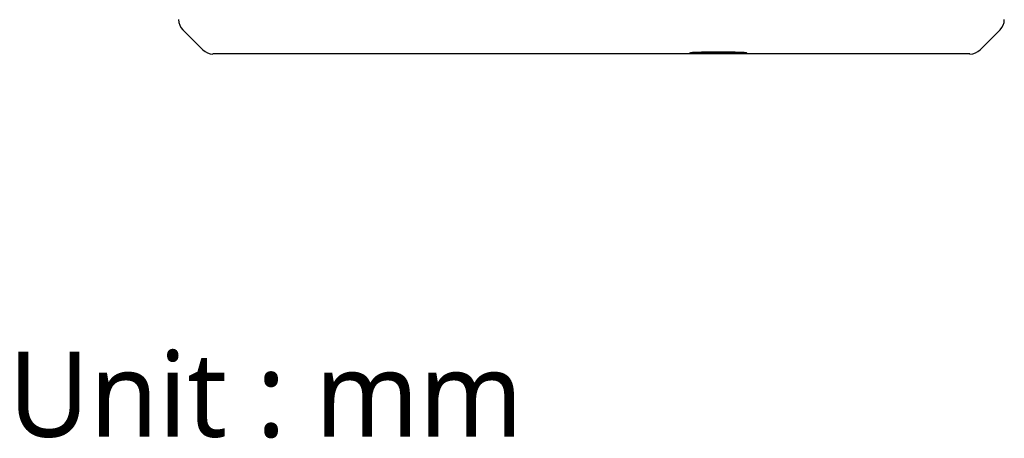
# Model space of a CAD drawing. Header units: millimetres. Extents: x 37 to 243, y 80 to 201.
# Tile 2 of 5: x 209 to 243, y 81 to 95. Entities that reach past the tile are written whole.
import ezdxf

# ---------------------------------------------------------------- set-up
doc = ezdxf.new("R2010")
doc.units = ezdxf.units.MM
doc.header["$LTSCALE"] = 16.335
doc.layers.add('20_ALL_FEATURES', color=7, linetype='CONTINUOUS')
doc.layers.add('51__DRAFT_DIMS', color=7, linetype='CONTINUOUS')
doc.styles.get("Standard").update_dxf_attribs({"font": 'Roboto-Regular.ttf'})

msp = doc.modelspace()

# ---------------------------------------------------------------- linework, layer by layer
at = {"layer": '20_ALL_FEATURES'}
for p, q in [((215.062, 94.245), (214.355, 94.952)), ((242.355, 94.245), (243.062, 94.952)), ((242.001, 94.099), (215.415, 94.099))]:
    msp.add_line(p, q, dxfattribs=at)
for centre, start, end in [((214.708, 95.306), 180.0003, 224.9997), ((242.708, 95.306), 315.0003, 359.9997), ((215.415, 94.598), 225.0003, 269.9997), ((242.001, 94.598), 270.0003, 314.9997)]:
    msp.add_arc(centre, 0.5, start, end, dxfattribs=at)
for points, knots in [([(232.166, 94.138), (232.166, 94.138), (232.167, 94.139), (232.17, 94.14), (232.175, 94.141), (232.181, 94.142), (232.19, 94.144), (232.205, 94.145), (232.217, 94.146), (232.226, 94.147)], [0, 0, 0, 0, 0.024151, 0.074096, 0.153476, 0.262934, 0.402503, 0.572046, 1, 1, 1, 1]), ([(232.226, 94.129), (232.217, 94.129), (232.205, 94.13), (232.19, 94.132), (232.181, 94.133), (232.175, 94.134), (232.17, 94.135), (232.167, 94.136), (232.166, 94.137), (232.166, 94.138)], [0, 0, 0, 0, 0.427941, 0.597475, 0.737038, 0.846491, 0.925872, 0.975823, 1, 1, 1, 1]), ([(232.216, 94.139), (232.216, 94.138), (232.215, 94.138), (232.216, 94.137), (232.217, 94.137), (232.218, 94.136), (232.22, 94.135), (232.223, 94.135), (232.226, 94.134), (232.232, 94.133), (232.24, 94.132), (232.251, 94.131), (232.265, 94.13), (232.282, 94.129), (232.3, 94.128), (232.329, 94.126), (232.37, 94.124), (232.425, 94.122), (232.512, 94.12), (232.637, 94.117), (232.801, 94.115), (232.98, 94.113), (233.103, 94.113), (233.166, 94.113)], [0, 0, 0, 0, 0.000736, 0.001445, 0.002557, 0.004212, 0.006449, 0.009283, 0.012719, 0.016761, 0.026656, 0.038954, 0.053634, 0.07066, 0.089992, 0.111585, 0.161332, 0.219413, 0.285254, 0.437532, 0.612132, 0.80213, 1, 1, 1, 1]), ([(233.166, 94.163), (233.105, 94.163), (232.985, 94.162), (232.812, 94.161), (232.675, 94.159), (232.573, 94.157), (232.505, 94.156), (232.442, 94.154), (232.387, 94.152), (232.338, 94.15), (232.298, 94.148), (232.269, 94.146), (232.25, 94.145), (232.239, 94.143), (232.23, 94.142), (232.223, 94.141), (232.219, 94.14), (232.216, 94.139), (232.216, 94.139)], [0, 0, 0, 0, 0.191762, 0.376385, 0.547026, 0.625099, 0.697354, 0.763122, 0.821792, 0.872822, 0.91574, 0.950153, 0.964073, 0.975759, 0.985191, 0.992357, 0.997266, 1, 1, 1, 1]), ([(232.226, 94.147), (232.247, 94.148), (232.296, 94.151), (232.379, 94.154), (232.48, 94.157), (232.644, 94.16), (232.874, 94.163), (233.065, 94.164), (233.166, 94.164)], [0, 0, 0, 0, 0.06716, 0.155963, 0.264366, 0.389858, 0.680142, 1, 1, 1, 1]), ([(233.166, 94.112), (233.065, 94.112), (232.874, 94.112), (232.644, 94.115), (232.479, 94.119), (232.378, 94.121), (232.296, 94.125), (232.247, 94.127), (232.226, 94.129)], [0, 0, 0, 0, 0.319949, 0.610284, 0.735777, 0.844156, 0.932912, 1, 1, 1, 1]), ([(233.166, 94.164), (233.266, 94.164), (233.457, 94.163), (233.687, 94.16), (233.852, 94.157), (233.953, 94.154), (234.035, 94.151), (234.084, 94.148), (234.105, 94.147)], [0, 0, 0, 0, 0.319949, 0.610284, 0.735777, 0.844156, 0.932912, 1, 1, 1, 1]), ([(234.115, 94.139), (234.115, 94.139), (234.112, 94.14), (234.108, 94.141), (234.101, 94.142), (234.092, 94.143), (234.081, 94.145), (234.062, 94.146), (234.033, 94.148), (233.993, 94.15), (233.944, 94.152), (233.889, 94.154), (233.826, 94.156), (233.758, 94.157), (233.656, 94.159), (233.519, 94.161), (233.346, 94.162), (233.226, 94.163), (233.166, 94.163)], [0, 0, 0, 0, 0.002734, 0.007643, 0.014809, 0.024241, 0.035927, 0.049846, 0.08426, 0.127177, 0.178207, 0.236877, 0.302645, 0.3749, 0.452972, 0.623614, 0.808237, 1, 1, 1, 1]), ([(233.166, 94.113), (233.228, 94.113), (233.351, 94.113), (233.53, 94.115), (233.694, 94.117), (233.819, 94.12), (233.906, 94.122), (233.961, 94.124), (234.002, 94.126), (234.031, 94.128), (234.049, 94.129), (234.066, 94.13), (234.08, 94.131), (234.091, 94.132), (234.099, 94.133), (234.105, 94.134), (234.108, 94.135), (234.111, 94.135), (234.113, 94.136), (234.114, 94.137), (234.115, 94.137), (234.116, 94.138), (234.115, 94.138), (234.115, 94.139)], [0, 0, 0, 0, 0.197869, 0.387867, 0.562467, 0.714745, 0.780586, 0.838667, 0.888415, 0.910007, 0.92934, 0.946365, 0.961045, 0.973344, 0.983239, 0.987281, 0.990717, 0.993551, 0.995788, 0.997443, 0.998555, 0.999264, 1, 1, 1, 1]), ([(234.105, 94.129), (234.084, 94.127), (234.035, 94.125), (233.952, 94.121), (233.851, 94.119), (233.687, 94.115), (233.457, 94.112), (233.266, 94.112), (233.166, 94.112)], [0, 0, 0, 0, 0.06716, 0.155963, 0.264366, 0.389858, 0.680142, 1, 1, 1, 1]), ([(234.105, 94.147), (234.114, 94.146), (234.126, 94.145), (234.141, 94.144), (234.15, 94.142), (234.156, 94.141), (234.161, 94.14), (234.164, 94.139), (234.166, 94.138), (234.166, 94.138)], [0, 0, 0, 0, 0.427941, 0.597475, 0.737038, 0.846491, 0.925872, 0.975823, 1, 1, 1, 1]), ([(234.166, 94.138), (234.166, 94.137), (234.164, 94.136), (234.161, 94.135), (234.156, 94.134), (234.15, 94.133), (234.141, 94.132), (234.126, 94.13), (234.114, 94.129), (234.105, 94.129)], [0, 0, 0, 0, 0.024151, 0.074096, 0.153476, 0.262934, 0.402503, 0.572046, 1, 1, 1, 1])]:
    msp.add_open_spline(points, degree=3, knots=knots, dxfattribs=at)

# ---------------------------------------------------------------- texts
at = {"layer": '51__DRAFT_DIMS'}
msp.add_text('Unit : mm', height=3, dxfattribs=at).set_placement((208.226, 80.636))

doc.saveas('drawing.dxf')
